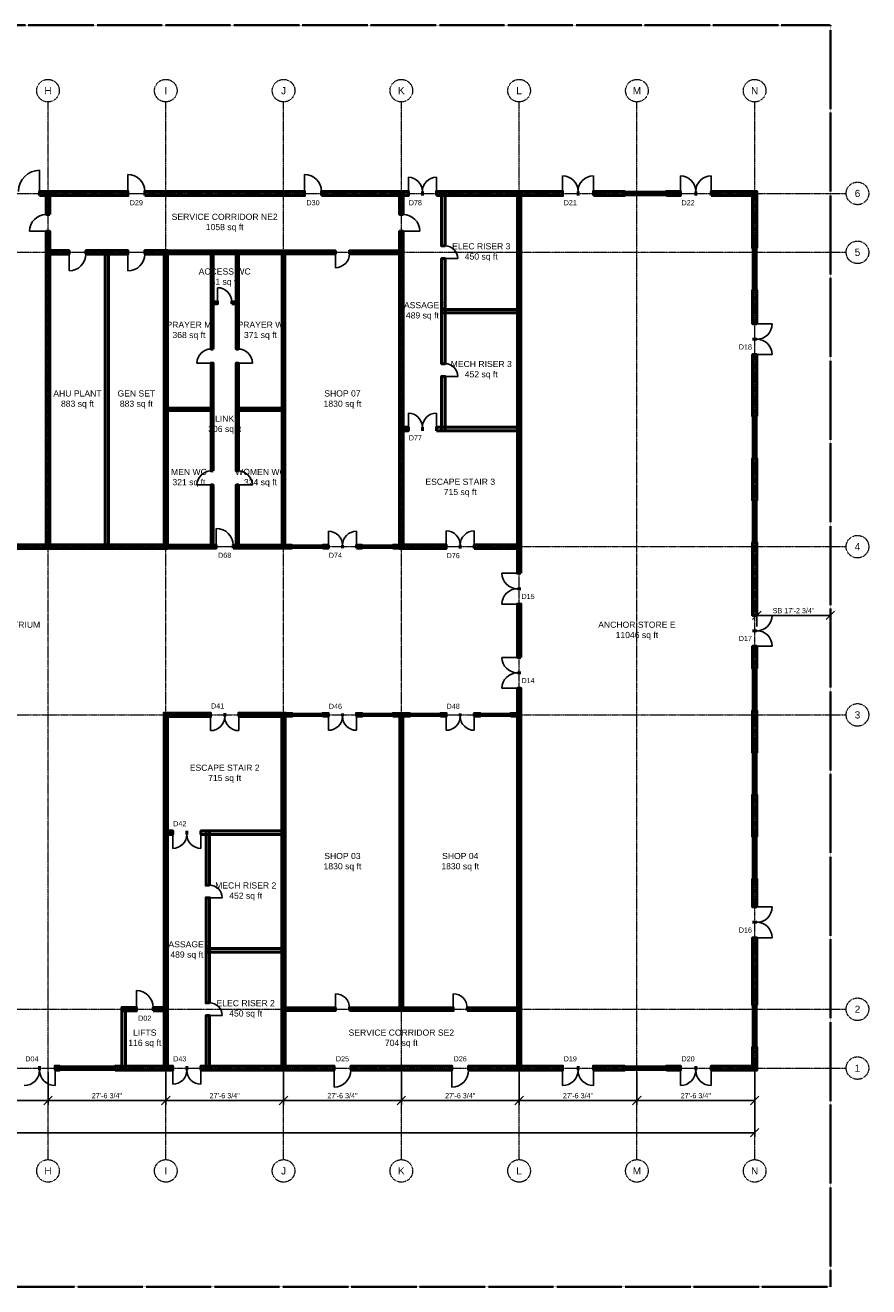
# Model space of a CAD drawing. Header units: inches. Extents: x -108 to 4832, y -12 to 3555.
# Tile 3 of 3: x 2464 to 4832, y 0 to 3543. Entities that reach past the tile are written whole.
import ezdxf
from ezdxf.enums import TextEntityAlignment as Align

# ---------------------------------------------------------------- set-up
doc = ezdxf.new("R2010")
doc.units = ezdxf.units.IN
doc.header["$LTSCALE"] = 0.03937
doc.header["$MEASUREMENT"] = 0
doc.linetypes.add('CENTER', pattern=[5.08, 3.175, -0.635, 0.635, -0.635])
doc.linetypes.add('PHANTOM', pattern=[6.35, 3.175, -0.635, 0.635, -0.635, 0.635, -0.635])
for name, color, linetype, lineweight in [('A-ANNO-DIMS', 1, 'Continuous', 18), ('A-ANNO-SYMB', 2, 'Continuous', 18), ('A-AREA-IDEN', 2, 'Continuous', 18), ('A-DOOR', 3, 'Continuous', 25), ('A-GLAZ', 4, 'Continuous', 25), ('A-WALL', 7, 'Continuous', 50), ('A-WALL-PATT', 8, 'Continuous', 9), ('C-PROP-LINE', 1, 'PHANTOM', 35), ('S-GRID', 1, 'CENTER', 13)]:
    doc.layers.add(name, color=color, linetype=linetype, lineweight=lineweight)
doc.styles.add('PK-ARIAL', font='arial.ttf')
doc.dimstyles.new('PK-96', dxfattribs={"dimscale": 192, "dimtxt": 0.075, "dimasz": 0.0625, "dimexe": 0.0625, "dimexo": 0.0625, "dimgap": 0.03125, "dimtad": 1, "dimdec": 4, "dimzin": 3, "dimdsep": 46, "dimlunit": 4, "dimtxsty": 'PK-ARIAL', "dimtsz": 0.0625, "dimcen": 2.5, "dimclrd": 256, "dimclre": 256, "dimclrt": 256, "dimazin": 3, "dimtfac": 1, "dimtmove": 0, "dimatfit": 3})

msp = doc.modelspace()

# ---------------------------------------------------------------- hatches: boundary and pattern name
at = {"layer": 'A-WALL-PATT'}
for points in [[(2503.93701, 3064.96063), (2751.9685, 3064.96063), (2751.9685, 3076.77165), (2503.93701, 3076.77165)], [(2532.48031, 3011.81102), (2532.48031, 3075.7874), (2522.6378, 3075.7874), (2522.6378, 3011.81102)], [(2799.2126, 3064.96063), (3248.0315, 3064.96063), (3248.0315, 3076.77165), (2799.2126, 3076.77165)], [(3295.27559, 3064.96063), (3539.37008, 3064.96063), (3539.37008, 3076.77165), (3295.27559, 3076.77165)], [(3524.6063, 3011.81102), (3524.6063, 3075.7874), (3514.76378, 3075.7874), (3514.76378, 3011.81102)], [(3618.11024, 3064.96063), (3972.44094, 3064.96063), (3972.44094, 3076.77165), (3618.11024, 3076.77165)], [(3642.71654, 2923.22835), (3642.71654, 3075.7874), (3632.87402, 3075.7874), (3632.87402, 2923.22835)], [(3855.31496, 2003.93701), (3855.31496, 3075.7874), (3845.47244, 3075.7874), (3845.47244, 2003.93701)], [(4059.05512, 3064.96063), (4145.66929, 3064.96063), (4145.66929, 3076.77165), (4059.05512, 3076.77165)], [(4263.77953, 3064.96063), (4303.14961, 3064.96063), (4303.14961, 3076.77165), (4263.77953, 3076.77165)], [(4389.76378, 3064.96063), (4517.71654, 3064.96063), (4517.71654, 3076.77165), (4389.76378, 3076.77165)], [(4517.71654, 2917.32283), (4517.71654, 3076.77165), (4505.90551, 3076.77165), (4505.90551, 2917.32283)], [(2532.48031, 2073.8189), (2532.48031, 2964.56693), (2522.6378, 2964.56693), (2522.6378, 2073.8189)], [(3524.6063, 2073.8189), (3524.6063, 2964.56693), (3514.76378, 2964.56693), (3514.76378, 2073.8189)], [(2522.6378, 2900.59055), (2586.61417, 2900.59055), (2586.61417, 2910.43307), (2522.6378, 2910.43307)], [(2633.85827, 2900.59055), (2751.9685, 2900.59055), (2751.9685, 2910.43307), (2633.85827, 2910.43307)], [(2697.83465, 2073.8189), (2697.83465, 2910.43307), (2687.99213, 2910.43307), (2687.99213, 2073.8189)], [(2799.2126, 2900.59055), (2863.18898, 2900.59055), (2863.18898, 2910.43307), (2799.2126, 2910.43307)], [(2863.18898, 2073.8189), (2863.18898, 2910.43307), (2853.34646, 2910.43307), (2853.34646, 2073.8189)], [(2854.33071, 2901.5748), (3334.64567, 2901.5748), (3334.64567, 2909.44882), (2854.33071, 2909.44882)], [(2991.14173, 2633.85827), (2991.14173, 2908.46457), (2985.23622, 2908.46457), (2985.23622, 2633.85827)], [(3062.00787, 2633.85827), (3062.00787, 2908.46457), (3056.10236, 2908.46457), (3056.10236, 2633.85827)], [(3192.91339, 2074.80315), (3192.91339, 2909.44882), (3185.03937, 2909.44882), (3185.03937, 2074.80315)], [(3374.01575, 2901.5748), (3523.62205, 2901.5748), (3523.62205, 2909.44882), (3374.01575, 2909.44882)], [(3642.71654, 2592.51969), (3642.71654, 2887.79528), (3632.87402, 2887.79528), (3632.87402, 2592.51969)], [(2985.23622, 2760.82677), (3003.93701, 2760.82677), (3003.93701, 2766.73228), (2985.23622, 2766.73228)], [(3043.30709, 2760.82677), (3062.00787, 2760.82677), (3062.00787, 2766.73228), (3043.30709, 2766.73228)], [(4517.71654, 2704.72441), (4517.71654, 2799.2126), (4505.90551, 2799.2126), (4505.90551, 2704.72441)], [(3632.87402, 2735.23622), (3855.31496, 2735.23622), (3855.31496, 2745.07874), (3632.87402, 2745.07874)], [(2991.14173, 2291.33858), (2991.14173, 2594.48819), (2985.23622, 2594.48819), (2985.23622, 2291.33858)], [(3062.00787, 2291.33858), (3062.00787, 2594.48819), (3056.10236, 2594.48819), (3056.10236, 2291.33858)], [(4517.71654, 2444.88189), (4517.71654, 2618.11024), (4505.90551, 2618.11024), (4505.90551, 2444.88189)], [(3642.71654, 2404.52756), (3642.71654, 2557.08661), (3632.87402, 2557.08661), (3632.87402, 2404.52756)], [(2855.31496, 2461.61417), (2991.14173, 2461.61417), (2991.14173, 2467.51969), (2855.31496, 2467.51969)], [(3056.10236, 2461.61417), (3191.92913, 2461.61417), (3191.92913, 2467.51969), (3056.10236, 2467.51969)], [(3514.76378, 2404.52756), (3539.37008, 2404.52756), (3539.37008, 2414.37008), (3514.76378, 2414.37008)], [(3618.11024, 2404.52756), (3855.31496, 2404.52756), (3855.31496, 2414.37008), (3618.11024, 2414.37008)], [(4517.71654, 2208.66142), (4517.71654, 2326.77165), (4505.90551, 2326.77165), (4505.90551, 2208.66142)], [(2991.14173, 2075.7874), (2991.14173, 2251.9685), (2985.23622, 2251.9685), (2985.23622, 2075.7874)], [(3062.00787, 2075.7874), (3062.00787, 2251.9685), (3056.10236, 2251.9685), (3056.10236, 2075.7874)], [(1861.22047, 2073.8189), (2863.18898, 2073.8189), (2863.18898, 2083.66142), (1861.22047, 2083.66142)], [(2854.33071, 2074.80315), (3000, 2074.80315), (3000, 2082.67717), (2854.33071, 2082.67717)], [(3047.24409, 2074.80315), (3212.59843, 2074.80315), (3212.59843, 2082.67717), (3047.24409, 2082.67717)], [(3299.2126, 2074.80315), (3314.96063, 2074.80315), (3314.96063, 2082.67717), (3299.2126, 2082.67717)], [(3393.70079, 2074.80315), (3409.44882, 2074.80315), (3409.44882, 2082.67717), (3393.70079, 2082.67717)], [(3496.06299, 2074.80315), (3523.62205, 2074.80315), (3523.62205, 2082.67717), (3496.06299, 2082.67717)], [(3514.76378, 2073.8189), (3645.66929, 2073.8189), (3645.66929, 2083.66142), (3514.76378, 2083.66142)], [(3724.40945, 2073.8189), (3855.31496, 2073.8189), (3855.31496, 2083.66142), (3724.40945, 2083.66142)], [(4517.71654, 1885.82677), (4517.71654, 2090.55118), (4505.90551, 2090.55118), (4505.90551, 1885.82677)], [(3855.31496, 1767.71654), (3855.31496, 1917.32283), (3845.47244, 1917.32283), (3845.47244, 1767.71654)], [(4517.71654, 1736.22047), (4517.71654, 1799.2126), (4505.90551, 1799.2126), (4505.90551, 1736.22047)], [(3855.31496, 609.25197), (3855.31496, 1681.10236), (3845.47244, 1681.10236), (3845.47244, 609.25197)], [(2853.34646, 1601.37795), (2984.25197, 1601.37795), (2984.25197, 1611.22047), (2853.34646, 1611.22047)], [(2863.18898, 609.25197), (2863.18898, 1611.22047), (2853.34646, 1611.22047), (2853.34646, 609.25197)], [(3062.99213, 1601.37795), (3193.89764, 1601.37795), (3193.89764, 1611.22047), (3062.99213, 1611.22047)], [(3193.89764, 609.25197), (3193.89764, 1611.22047), (3184.05512, 1611.22047), (3184.05512, 609.25197)], [(3185.03937, 1602.3622), (3212.59843, 1602.3622), (3212.59843, 1610.23622), (3185.03937, 1610.23622)], [(3299.2126, 1602.3622), (3314.96063, 1602.3622), (3314.96063, 1610.23622), (3299.2126, 1610.23622)], [(3393.70079, 1602.3622), (3409.44882, 1602.3622), (3409.44882, 1610.23622), (3393.70079, 1610.23622)], [(3496.06299, 1602.3622), (3543.30709, 1602.3622), (3543.30709, 1610.23622), (3496.06299, 1610.23622)], [(3523.62205, 775.59055), (3523.62205, 1610.23622), (3515.74803, 1610.23622), (3515.74803, 775.59055)], [(3629.92126, 1602.3622), (3645.66929, 1602.3622), (3645.66929, 1610.23622), (3629.92126, 1610.23622)], [(3724.40945, 1602.3622), (3740.15748, 1602.3622), (3740.15748, 1610.23622), (3724.40945, 1610.23622)], [(3826.77165, 1602.3622), (3854.33071, 1602.3622), (3854.33071, 1610.23622), (3826.77165, 1610.23622)], [(4517.71654, 1500), (4517.71654, 1618.11024), (4505.90551, 1618.11024), (4505.90551, 1500)], [(4517.71654, 1263.77953), (4517.71654, 1381.88976), (4505.90551, 1381.88976), (4505.90551, 1263.77953)], [(2853.34646, 1270.66929), (2877.95276, 1270.66929), (2877.95276, 1280.51181), (2853.34646, 1280.51181)], [(2956.69291, 1270.66929), (3193.89764, 1270.66929), (3193.89764, 1280.51181), (2956.69291, 1280.51181)], [(2981.29921, 1127.95276), (2981.29921, 1280.51181), (2971.45669, 1280.51181), (2971.45669, 1127.95276)], [(4517.71654, 1066.92913), (4517.71654, 1145.66929), (4505.90551, 1145.66929), (4505.90551, 1066.92913)], [(2981.29921, 797.24409), (2981.29921, 1092.51969), (2971.45669, 1092.51969), (2971.45669, 797.24409)], [(4517.71654, 791.33858), (4517.71654, 980.31496), (4505.90551, 980.31496), (4505.90551, 791.33858)], [(2971.45669, 939.96063), (3193.89764, 939.96063), (3193.89764, 949.80315), (2971.45669, 949.80315)], [(2735.23622, 774.6063), (2775.59055, 774.6063), (2775.59055, 784.44882), (2735.23622, 784.44882)], [(2745.07874, 609.25197), (2745.07874, 784.44882), (2735.23622, 784.44882), (2735.23622, 609.25197)], [(2822.83465, 774.6063), (2863.18898, 774.6063), (2863.18898, 784.44882), (2822.83465, 784.44882)], [(3185.03937, 775.59055), (3334.64567, 775.59055), (3334.64567, 783.46457), (3185.03937, 783.46457)], [(3374.01575, 775.59055), (3665.35433, 775.59055), (3665.35433, 783.46457), (3374.01575, 783.46457)], [(3704.72441, 775.59055), (3854.33071, 775.59055), (3854.33071, 783.46457), (3704.72441, 783.46457)], [(2981.29921, 609.25197), (2981.29921, 761.81102), (2971.45669, 761.81102), (2971.45669, 609.25197)], [(4517.71654, 608.26772), (4517.71654, 673.22835), (4505.90551, 673.22835), (4505.90551, 608.26772)], [(2547.24409, 608.26772), (2559.05512, 608.26772), (2559.05512, 620.07874), (2547.24409, 620.07874)], [(2716.53543, 608.26772), (2877.95276, 608.26772), (2877.95276, 620.07874), (2716.53543, 620.07874)], [(2956.69291, 608.26772), (3330.70866, 608.26772), (3330.70866, 620.07874), (2956.69291, 620.07874)], [(3377.95276, 608.26772), (3661.41732, 608.26772), (3661.41732, 620.07874), (3377.95276, 620.07874)], [(3708.66142, 608.26772), (3972.44094, 608.26772), (3972.44094, 620.07874), (3708.66142, 620.07874)], [(4059.05512, 608.26772), (4145.66929, 608.26772), (4145.66929, 620.07874), (4059.05512, 620.07874)], [(4263.77953, 608.26772), (4303.14961, 608.26772), (4303.14961, 620.07874), (4263.77953, 620.07874)], [(4389.76378, 608.26772), (4517.71654, 608.26772), (4517.71654, 620.07874), (4389.76378, 620.07874)]]:
    msp.add_hatch(color=256, dxfattribs=at).paths.add_polyline_path(points)

# ---------------------------------------------------------------- linework, layer by layer
at = {"layer": 'A-DOOR'}
for p, q in [((2503.93701, 3076.77165), (2503.93701, 3135.82677)), ((2751.9685, 3076.77165), (2751.9685, 3124.01575)), ((3248.0315, 3076.77165), (3248.0315, 3124.01575)), ((3972.44094, 3076.77165), (3972.44094, 3120.07874)), ((4059.05512, 3076.77165), (4059.05512, 3120.07874)), ((4303.14961, 3076.77165), (4303.14961, 3120.07874)), ((4389.76378, 3076.77165), (4389.76378, 3120.07874)), ((3539.37008, 3076.77165), (3539.37008, 3116.14173)), ((3618.11024, 3076.77165), (3618.11024, 3116.14173)), ((2522.6378, 2964.56693), (2475.3937, 2964.56693)), ((3524.6063, 2964.56693), (3571.85039, 2964.56693)), ((2586.61417, 2900.59055), (2586.61417, 2853.34646)), ((2751.9685, 2900.59055), (2751.9685, 2853.34646)), ((3334.64567, 2901.5748), (3334.64567, 2862.20472)), ((3642.71654, 2887.79528), (3678.14961, 2887.79528)), ((3003.93701, 2766.73228), (3003.93701, 2806.10236)), ((4517.71654, 2704.72441), (4561.02362, 2704.72441)), ((2985.23622, 2594.48819), (2945.86614, 2594.48819)), ((3062.00787, 2594.48819), (3101.37795, 2594.48819)), ((4517.71654, 2618.11024), (4561.02362, 2618.11024)), ((3642.71654, 2557.08661), (3678.14961, 2557.08661)), ((3539.37008, 2414.37008), (3539.37008, 2453.74016)), ((3618.11024, 2414.37008), (3618.11024, 2453.74016)), ((2985.23622, 2251.9685), (2945.86614, 2251.9685)), ((3062.00787, 2251.9685), (3101.37795, 2251.9685)), ((3000, 2082.67717), (3000, 2129.92126)), ((3314.96063, 2082.67717), (3314.96063, 2122.04724)), ((3393.70079, 2082.67717), (3393.70079, 2122.04724)), ((3645.66929, 2083.66142), (3645.66929, 2123.0315)), ((3724.40945, 2083.66142), (3724.40945, 2123.0315)), ((3845.47244, 2003.93701), (3802.16535, 2003.93701)), ((3845.47244, 1917.32283), (3802.16535, 1917.32283)), ((4517.71654, 1885.82677), (4561.02362, 1885.82677)), ((4517.71654, 1799.2126), (4561.02362, 1799.2126)), ((3845.47244, 1767.71654), (3802.16535, 1767.71654)), ((3845.47244, 1681.10236), (3802.16535, 1681.10236)), ((2984.25197, 1601.37795), (2984.25197, 1562.00787)), ((3062.99213, 1601.37795), (3062.99213, 1562.00787)), ((3314.96063, 1602.3622), (3314.96063, 1562.99213)), ((3393.70079, 1602.3622), (3393.70079, 1562.99213)), ((3645.66929, 1602.3622), (3645.66929, 1562.99213)), ((3724.40945, 1602.3622), (3724.40945, 1562.99213)), ((2877.95276, 1270.66929), (2877.95276, 1231.29921)), ((2956.69291, 1270.66929), (2956.69291, 1231.29921)), ((2981.29921, 1092.51969), (3016.73228, 1092.51969)), ((4517.71654, 1066.92913), (4561.02362, 1066.92913)), ((4517.71654, 980.31496), (4561.02362, 980.31496)), ((2775.59055, 784.44882), (2775.59055, 831.69291)), ((3334.64567, 783.46457), (3334.64567, 822.83465)), ((3665.35433, 783.46457), (3665.35433, 822.83465)), ((2981.29921, 761.81102), (3016.73228, 761.81102)), ((2547.24409, 608.26772), (2547.24409, 564.96063)), ((2877.95276, 608.26772), (2877.95276, 568.89764)), ((2956.69291, 608.26772), (2956.69291, 568.89764)), ((3330.70866, 608.26772), (3330.70866, 561.02362)), ((3661.41732, 608.26772), (3661.41732, 561.02362)), ((3972.44094, 608.26772), (3972.44094, 564.96063)), ((4059.05512, 608.26772), (4059.05512, 564.96063)), ((4303.14961, 608.26772), (4303.14961, 564.96063)), ((4389.76378, 608.26772), (4389.76378, 564.96063))]:
    msp.add_line(p, q, dxfattribs=at)
for centre, radius, start, end in [((2503.93701, 3076.77165), 59.05512, 90, 180), ((2751.9685, 3076.77165), 47.24409, 0, 90), ((3248.0315, 3076.77165), 47.24409, 0, 90), ((3972.44094, 3076.77165), 43.30709, 0, 90), ((4059.05512, 3076.77165), 43.30709, 90, 180), ((4303.14961, 3076.77165), 43.30709, 0, 90), ((4389.76378, 3076.77165), 43.30709, 90, 180), ((3539.37008, 3076.77165), 39.37008, 0, 90), ((3618.11024, 3076.77165), 39.37008, 90, 180), ((2522.6378, 2964.56693), 47.24409, 90, 180), ((3524.6063, 2964.56693), 47.24409, 0, 90), ((3642.71654, 2887.79528), 35.43307, 0, 90), ((2586.61417, 2900.59055), 47.24409, -90, 0), ((2751.9685, 2900.59055), 47.24409, -90, 0), ((3334.64567, 2901.5748), 39.37008, -90, 0), ((3003.93701, 2766.73228), 39.37008, 0, 90), ((4517.71654, 2704.72441), 43.30709, -90, 0), ((4517.71654, 2618.11024), 43.30709, 0, 90), ((2985.23622, 2594.48819), 39.37008, 90, 180), ((3062.00787, 2594.48819), 39.37008, 0, 90), ((3642.71654, 2557.08661), 35.43307, 0, 90), ((3539.37008, 2414.37008), 39.37008, 0, 90), ((3618.11024, 2414.37008), 39.37008, 90, 180), ((2985.23622, 2251.9685), 39.37008, 90, 180), ((3062.00787, 2251.9685), 39.37008, 0, 90), ((3000, 2082.67717), 47.24409, 0, 90), ((3314.96063, 2082.67717), 39.37008, 0, 90), ((3393.70079, 2082.67717), 39.37008, 90, 180), ((3645.66929, 2083.66142), 39.37008, 0, 90), ((3724.40945, 2083.66142), 39.37008, 90, 180), ((3845.47244, 2003.93701), 43.30709, 180, -90), ((3845.47244, 1917.32283), 43.30709, 90, 180), ((4517.71654, 1885.82677), 43.30709, -90, 0), ((4517.71654, 1799.2126), 43.30709, 0, 90), ((3845.47244, 1767.71654), 43.30709, 180, -90), ((3845.47244, 1681.10236), 43.30709, 90, 180), ((2984.25197, 1601.37795), 39.37008, -90, 0), ((3062.99213, 1601.37795), 39.37008, 180, -90), ((3314.96063, 1602.3622), 39.37008, -90, 0), ((3393.70079, 1602.3622), 39.37008, 180, -90), ((3645.66929, 1602.3622), 39.37008, -90, 0), ((3724.40945, 1602.3622), 39.37008, 180, -90), ((2877.95276, 1270.66929), 39.37008, -90, 0), ((2956.69291, 1270.66929), 39.37008, 180, -90), ((2981.29921, 1092.51969), 35.43307, 0, 90), ((4517.71654, 1066.92913), 43.30709, -90, 0), ((4517.71654, 980.31496), 43.30709, 0, 90), ((2775.59055, 784.44882), 47.24409, 0, 90), ((3334.64567, 783.46457), 39.37008, 0, 90), ((3665.35433, 783.46457), 39.37008, 0, 90), ((2981.29921, 761.81102), 35.43307, 0, 90), ((2460.62992, 608.26772), 43.30709, -90, 0), ((2547.24409, 608.26772), 43.30709, 180, -90), ((2877.95276, 608.26772), 39.37008, -90, 0), ((2956.69291, 608.26772), 39.37008, 180, -90), ((3330.70866, 608.26772), 47.24409, -90, 0), ((3661.41732, 608.26772), 47.24409, -90, 0), ((3972.44094, 608.26772), 43.30709, -90, 0), ((4059.05512, 608.26772), 43.30709, 180, -90), ((4303.14961, 608.26772), 43.30709, -90, 0), ((4389.76378, 608.26772), 43.30709, 180, -90)]:
    msp.add_arc(centre, radius, start, end, dxfattribs=at)
at = {"layer": 'A-GLAZ'}
for p, q in [((4145.66929, 3076.77165), (4263.77953, 3076.77165)), ((4145.66929, 3072.34252), (4263.77953, 3072.34252)), ((4145.66929, 3069.38976), (4263.77953, 3069.38976)), ((4145.66929, 3064.96063), (4263.77953, 3064.96063)), ((4505.90551, 2799.2126), (4505.90551, 2917.32283)), ((4510.33465, 2799.2126), (4510.33465, 2917.32283)), ((4513.2874, 2799.2126), (4513.2874, 2917.32283)), ((4517.71654, 2799.2126), (4517.71654, 2917.32283)), ((4505.90551, 2326.77165), (4505.90551, 2444.88189)), ((4510.33465, 2326.77165), (4510.33465, 2444.88189)), ((4513.2874, 2326.77165), (4513.2874, 2444.88189)), ((4517.71654, 2326.77165), (4517.71654, 2444.88189)), ((4505.90551, 2090.55118), (4505.90551, 2208.66142)), ((4510.33465, 2090.55118), (4510.33465, 2208.66142)), ((4513.2874, 2090.55118), (4513.2874, 2208.66142)), ((4517.71654, 2090.55118), (4517.71654, 2208.66142)), ((3212.59843, 2082.67717), (3299.2126, 2082.67717)), ((3212.59843, 2079.72441), (3299.2126, 2079.72441)), ((3212.59843, 2077.75591), (3299.2126, 2077.75591)), ((3212.59843, 2074.80315), (3299.2126, 2074.80315)), ((3409.44882, 2082.67717), (3496.06299, 2082.67717)), ((3409.44882, 2079.72441), (3496.06299, 2079.72441)), ((3409.44882, 2077.75591), (3496.06299, 2077.75591)), ((3409.44882, 2074.80315), (3496.06299, 2074.80315)), ((4505.90551, 1618.11024), (4505.90551, 1736.22047)), ((4510.33465, 1618.11024), (4510.33465, 1736.22047)), ((4513.2874, 1618.11024), (4513.2874, 1736.22047)), ((4517.71654, 1618.11024), (4517.71654, 1736.22047)), ((3212.59843, 1610.23622), (3299.2126, 1610.23622)), ((3212.59843, 1607.28346), (3299.2126, 1607.28346)), ((3212.59843, 1605.31496), (3299.2126, 1605.31496)), ((3212.59843, 1602.3622), (3299.2126, 1602.3622)), ((3409.44882, 1610.23622), (3496.06299, 1610.23622)), ((3409.44882, 1607.28346), (3496.06299, 1607.28346)), ((3409.44882, 1605.31496), (3496.06299, 1605.31496)), ((3409.44882, 1602.3622), (3496.06299, 1602.3622)), ((3543.30709, 1610.23622), (3629.92126, 1610.23622)), ((3543.30709, 1607.28346), (3629.92126, 1607.28346)), ((3543.30709, 1605.31496), (3629.92126, 1605.31496)), ((3543.30709, 1602.3622), (3629.92126, 1602.3622)), ((3740.15748, 1610.23622), (3826.77165, 1610.23622)), ((3740.15748, 1607.28346), (3826.77165, 1607.28346)), ((3740.15748, 1605.31496), (3826.77165, 1605.31496)), ((3740.15748, 1602.3622), (3826.77165, 1602.3622)), ((4505.90551, 1381.88976), (4505.90551, 1500)), ((4510.33465, 1381.88976), (4510.33465, 1500)), ((4513.2874, 1381.88976), (4513.2874, 1500)), ((4517.71654, 1381.88976), (4517.71654, 1500)), ((4505.90551, 1145.66929), (4505.90551, 1263.77953)), ((4510.33465, 1145.66929), (4510.33465, 1263.77953)), ((4513.2874, 1145.66929), (4513.2874, 1263.77953)), ((4517.71654, 1145.66929), (4517.71654, 1263.77953)), ((4505.90551, 673.22835), (4505.90551, 791.33858)), ((4510.33465, 673.22835), (4510.33465, 791.33858)), ((4513.2874, 673.22835), (4513.2874, 791.33858)), ((4517.71654, 673.22835), (4517.71654, 791.33858)), ((2559.05512, 620.07874), (2716.53543, 620.07874)), ((2559.05512, 615.64961), (2716.53543, 615.64961)), ((2559.05512, 612.69685), (2716.53543, 612.69685)), ((2559.05512, 608.26772), (2716.53543, 608.26772)), ((4145.66929, 620.07874), (4263.77953, 620.07874)), ((4145.66929, 615.64961), (4263.77953, 615.64961)), ((4145.66929, 612.69685), (4263.77953, 612.69685)), ((4145.66929, 608.26772), (4263.77953, 608.26772))]:
    msp.add_line(p, q, dxfattribs=at)
at = {"layer": 'A-WALL'}
for p, q in [((2503.93701, 3064.96063), (2503.93701, 3076.77165)), ((2751.9685, 3064.96063), (2751.9685, 3076.77165)), ((2799.2126, 3064.96063), (2799.2126, 3076.77165)), ((3248.0315, 3064.96063), (3248.0315, 3076.77165)), ((3295.27559, 3064.96063), (3295.27559, 3076.77165)), ((3539.37008, 3064.96063), (3539.37008, 3076.77165)), ((3578.74016, 3064.96063), (3578.74016, 3076.77165)), ((3578.74016, 3064.96063), (3578.74016, 3076.77165)), ((3618.11024, 3064.96063), (3618.11024, 3076.77165)), ((3972.44094, 3064.96063), (3972.44094, 3076.77165)), ((4015.74803, 3064.96063), (4015.74803, 3076.77165)), ((4015.74803, 3064.96063), (4015.74803, 3076.77165)), ((4059.05512, 3064.96063), (4059.05512, 3076.77165)), ((4145.66929, 3064.96063), (4145.66929, 3076.77165)), ((4263.77953, 3064.96063), (4263.77953, 3076.77165)), ((4303.14961, 3064.96063), (4303.14961, 3076.77165)), ((4346.45669, 3064.96063), (4346.45669, 3076.77165)), ((4346.45669, 3064.96063), (4346.45669, 3076.77165)), ((4389.76378, 3064.96063), (4389.76378, 3076.77165)), ((2532.48031, 3011.81102), (2522.6378, 3011.81102)), ((3524.6063, 3011.81102), (3514.76378, 3011.81102)), ((2532.48031, 2964.56693), (2522.6378, 2964.56693)), ((3524.6063, 2964.56693), (3514.76378, 2964.56693)), ((2586.61417, 2900.59055), (2586.61417, 2910.43307)), ((2633.85827, 2900.59055), (2633.85827, 2910.43307)), ((2751.9685, 2900.59055), (2751.9685, 2910.43307)), ((2799.2126, 2900.59055), (2799.2126, 2910.43307)), ((3334.64567, 2901.5748), (3334.64567, 2909.44882)), ((3374.01575, 2901.5748), (3374.01575, 2909.44882)), ((3642.71654, 2923.22835), (3632.87402, 2923.22835)), ((4517.71654, 2917.32283), (4505.90551, 2917.32283)), ((3642.71654, 2887.79528), (3632.87402, 2887.79528)), ((3003.93701, 2760.82677), (3003.93701, 2766.73228)), ((3043.30709, 2760.82677), (3043.30709, 2766.73228)), ((4517.71654, 2799.2126), (4505.90551, 2799.2126)), ((4517.71654, 2704.72441), (4505.90551, 2704.72441)), ((4517.71654, 2661.41732), (4505.90551, 2661.41732)), ((4517.71654, 2661.41732), (4505.90551, 2661.41732)), ((2991.14173, 2633.85827), (2985.23622, 2633.85827)), ((3062.00787, 2633.85827), (3056.10236, 2633.85827)), ((2991.14173, 2594.48819), (2985.23622, 2594.48819)), ((3062.00787, 2594.48819), (3056.10236, 2594.48819)), ((3642.71654, 2592.51969), (3632.87402, 2592.51969)), ((4517.71654, 2618.11024), (4505.90551, 2618.11024)), ((3642.71654, 2557.08661), (3632.87402, 2557.08661)), ((3539.37008, 2404.52756), (3539.37008, 2414.37008)), ((3578.74016, 2404.52756), (3578.74016, 2414.37008)), ((3578.74016, 2404.52756), (3578.74016, 2414.37008)), ((3618.11024, 2404.52756), (3618.11024, 2414.37008)), ((4517.71654, 2444.88189), (4505.90551, 2444.88189)), ((4517.71654, 2326.77165), (4505.90551, 2326.77165)), ((2991.14173, 2291.33858), (2985.23622, 2291.33858)), ((3062.00787, 2291.33858), (3056.10236, 2291.33858)), ((2991.14173, 2251.9685), (2985.23622, 2251.9685)), ((3062.00787, 2251.9685), (3056.10236, 2251.9685)), ((4517.71654, 2208.66142), (4505.90551, 2208.66142)), ((3000, 2074.80315), (3000, 2082.67717)), ((3047.24409, 2074.80315), (3047.24409, 2082.67717)), ((3212.59843, 2074.80315), (3212.59843, 2082.67717)), ((3299.2126, 2074.80315), (3299.2126, 2082.67717)), ((3314.96063, 2074.80315), (3314.96063, 2082.67717)), ((3354.33071, 2074.80315), (3354.33071, 2082.67717)), ((3354.33071, 2074.80315), (3354.33071, 2082.67717)), ((3393.70079, 2074.80315), (3393.70079, 2082.67717)), ((3409.44882, 2074.80315), (3409.44882, 2082.67717)), ((3496.06299, 2074.80315), (3496.06299, 2082.67717)), ((3645.66929, 2073.8189), (3645.66929, 2083.66142)), ((3685.03937, 2073.8189), (3685.03937, 2083.66142)), ((3685.03937, 2073.8189), (3685.03937, 2083.66142)), ((3724.40945, 2073.8189), (3724.40945, 2083.66142)), ((4517.71654, 2090.55118), (4505.90551, 2090.55118)), ((3855.31496, 2003.93701), (3845.47244, 2003.93701)), ((3855.31496, 1960.62992), (3845.47244, 1960.62992)), ((3855.31496, 1960.62992), (3845.47244, 1960.62992)), ((3855.31496, 1917.32283), (3845.47244, 1917.32283)), ((4517.71654, 1885.82677), (4505.90551, 1885.82677)), ((4517.71654, 1842.51969), (4505.90551, 1842.51969)), ((4517.71654, 1842.51969), (4505.90551, 1842.51969)), ((4517.71654, 1799.2126), (4505.90551, 1799.2126)), ((3855.31496, 1767.71654), (3845.47244, 1767.71654)), ((4517.71654, 1736.22047), (4505.90551, 1736.22047)), ((3855.31496, 1724.40945), (3845.47244, 1724.40945)), ((3855.31496, 1724.40945), (3845.47244, 1724.40945)), ((3855.31496, 1681.10236), (3845.47244, 1681.10236)), ((2984.25197, 1601.37795), (2984.25197, 1611.22047)), ((3023.62205, 1601.37795), (3023.62205, 1611.22047)), ((3023.62205, 1601.37795), (3023.62205, 1611.22047)), ((3062.99213, 1601.37795), (3062.99213, 1611.22047)), ((3212.59843, 1602.3622), (3212.59843, 1610.23622)), ((3299.2126, 1602.3622), (3299.2126, 1610.23622)), ((3314.96063, 1602.3622), (3314.96063, 1610.23622)), ((3354.33071, 1602.3622), (3354.33071, 1610.23622)), ((3354.33071, 1602.3622), (3354.33071, 1610.23622)), ((3393.70079, 1602.3622), (3393.70079, 1610.23622)), ((3409.44882, 1602.3622), (3409.44882, 1610.23622)), ((3496.06299, 1602.3622), (3496.06299, 1610.23622)), ((3543.30709, 1602.3622), (3543.30709, 1610.23622)), ((3629.92126, 1602.3622), (3629.92126, 1610.23622)), ((3645.66929, 1602.3622), (3645.66929, 1610.23622)), ((3685.03937, 1602.3622), (3685.03937, 1610.23622)), ((3685.03937, 1602.3622), (3685.03937, 1610.23622)), ((3724.40945, 1602.3622), (3724.40945, 1610.23622)), ((3740.15748, 1602.3622), (3740.15748, 1610.23622)), ((3826.77165, 1602.3622), (3826.77165, 1610.23622)), ((4517.71654, 1618.11024), (4505.90551, 1618.11024)), ((4517.71654, 1500), (4505.90551, 1500)), ((4517.71654, 1381.88976), (4505.90551, 1381.88976)), ((2877.95276, 1270.66929), (2877.95276, 1280.51181)), ((2917.32283, 1270.66929), (2917.32283, 1280.51181)), ((2917.32283, 1270.66929), (2917.32283, 1280.51181)), ((2956.69291, 1270.66929), (2956.69291, 1280.51181)), ((4517.71654, 1263.77953), (4505.90551, 1263.77953)), ((4517.71654, 1145.66929), (4505.90551, 1145.66929)), ((2981.29921, 1127.95276), (2971.45669, 1127.95276)), ((2981.29921, 1092.51969), (2971.45669, 1092.51969)), ((4517.71654, 1066.92913), (4505.90551, 1066.92913)), ((4517.71654, 1023.62205), (4505.90551, 1023.62205)), ((4517.71654, 1023.62205), (4505.90551, 1023.62205)), ((4517.71654, 980.31496), (4505.90551, 980.31496)), ((2775.59055, 774.6063), (2775.59055, 784.44882)), ((2822.83465, 774.6063), (2822.83465, 784.44882)), ((2981.29921, 797.24409), (2971.45669, 797.24409)), ((3334.64567, 775.59055), (3334.64567, 783.46457)), ((3374.01575, 775.59055), (3374.01575, 783.46457)), ((3665.35433, 775.59055), (3665.35433, 783.46457)), ((3704.72441, 775.59055), (3704.72441, 783.46457)), ((4517.71654, 791.33858), (4505.90551, 791.33858)), ((2981.29921, 761.81102), (2971.45669, 761.81102)), ((4517.71654, 673.22835), (4505.90551, 673.22835)), ((2503.93701, 608.26772), (2503.93701, 620.07874)), ((2503.93701, 608.26772), (2503.93701, 620.07874)), ((2547.24409, 608.26772), (2547.24409, 620.07874)), ((2559.05512, 608.26772), (2559.05512, 620.07874)), ((2716.53543, 608.26772), (2716.53543, 620.07874)), ((2877.95276, 608.26772), (2877.95276, 620.07874)), ((2917.32283, 608.26772), (2917.32283, 620.07874)), ((2917.32283, 608.26772), (2917.32283, 620.07874)), ((2956.69291, 608.26772), (2956.69291, 620.07874)), ((3330.70866, 608.26772), (3330.70866, 620.07874)), ((3377.95276, 608.26772), (3377.95276, 620.07874)), ((3661.41732, 608.26772), (3661.41732, 620.07874)), ((3708.66142, 608.26772), (3708.66142, 620.07874)), ((3972.44094, 608.26772), (3972.44094, 620.07874)), ((4015.74803, 608.26772), (4015.74803, 620.07874)), ((4015.74803, 608.26772), (4015.74803, 620.07874)), ((4059.05512, 608.26772), (4059.05512, 620.07874)), ((4145.66929, 608.26772), (4145.66929, 620.07874)), ((4263.77953, 608.26772), (4263.77953, 620.07874)), ((4303.14961, 608.26772), (4303.14961, 620.07874)), ((4346.45669, 608.26772), (4346.45669, 620.07874)), ((4346.45669, 608.26772), (4346.45669, 620.07874)), ((4389.76378, 608.26772), (4389.76378, 620.07874))]:
    msp.add_line(p, q, dxfattribs=at)
for points in [[(2503.93701, 3064.96063), (2751.9685, 3064.96063), (2751.9685, 3076.77165), (2503.93701, 3076.77165)], [(2532.48031, 3011.81102), (2532.48031, 3075.7874), (2522.6378, 3075.7874), (2522.6378, 3011.81102)], [(2799.2126, 3064.96063), (3248.0315, 3064.96063), (3248.0315, 3076.77165), (2799.2126, 3076.77165)], [(3295.27559, 3064.96063), (3539.37008, 3064.96063), (3539.37008, 3076.77165), (3295.27559, 3076.77165)], [(3524.6063, 3011.81102), (3524.6063, 3075.7874), (3514.76378, 3075.7874), (3514.76378, 3011.81102)], [(3618.11024, 3064.96063), (3972.44094, 3064.96063), (3972.44094, 3076.77165), (3618.11024, 3076.77165)], [(3642.71654, 2923.22835), (3642.71654, 3075.7874), (3632.87402, 3075.7874), (3632.87402, 2923.22835)], [(3855.31496, 2003.93701), (3855.31496, 3075.7874), (3845.47244, 3075.7874), (3845.47244, 2003.93701)], [(4059.05512, 3064.96063), (4145.66929, 3064.96063), (4145.66929, 3076.77165), (4059.05512, 3076.77165)], [(4263.77953, 3064.96063), (4303.14961, 3064.96063), (4303.14961, 3076.77165), (4263.77953, 3076.77165)], [(4389.76378, 3064.96063), (4517.71654, 3064.96063), (4517.71654, 3076.77165), (4389.76378, 3076.77165)], [(4517.71654, 2917.32283), (4517.71654, 3076.77165), (4505.90551, 3076.77165), (4505.90551, 2917.32283)], [(2532.48031, 2073.8189), (2532.48031, 2964.56693), (2522.6378, 2964.56693), (2522.6378, 2073.8189)], [(3524.6063, 2073.8189), (3524.6063, 2964.56693), (3514.76378, 2964.56693), (3514.76378, 2073.8189)], [(2522.6378, 2900.59055), (2586.61417, 2900.59055), (2586.61417, 2910.43307), (2522.6378, 2910.43307)], [(2633.85827, 2900.59055), (2751.9685, 2900.59055), (2751.9685, 2910.43307), (2633.85827, 2910.43307)], [(2697.83465, 2073.8189), (2697.83465, 2910.43307), (2687.99213, 2910.43307), (2687.99213, 2073.8189)], [(2799.2126, 2900.59055), (2863.18898, 2900.59055), (2863.18898, 2910.43307), (2799.2126, 2910.43307)], [(2863.18898, 2073.8189), (2863.18898, 2910.43307), (2853.34646, 2910.43307), (2853.34646, 2073.8189)], [(2854.33071, 2901.5748), (3334.64567, 2901.5748), (3334.64567, 2909.44882), (2854.33071, 2909.44882)], [(2991.14173, 2633.85827), (2991.14173, 2908.46457), (2985.23622, 2908.46457), (2985.23622, 2633.85827)], [(3062.00787, 2633.85827), (3062.00787, 2908.46457), (3056.10236, 2908.46457), (3056.10236, 2633.85827)], [(3192.91339, 2074.80315), (3192.91339, 2909.44882), (3185.03937, 2909.44882), (3185.03937, 2074.80315)], [(3374.01575, 2901.5748), (3523.62205, 2901.5748), (3523.62205, 2909.44882), (3374.01575, 2909.44882)], [(3642.71654, 2592.51969), (3642.71654, 2887.79528), (3632.87402, 2887.79528), (3632.87402, 2592.51969)], [(2985.23622, 2760.82677), (3003.93701, 2760.82677), (3003.93701, 2766.73228), (2985.23622, 2766.73228)], [(3043.30709, 2760.82677), (3062.00787, 2760.82677), (3062.00787, 2766.73228), (3043.30709, 2766.73228)], [(4517.71654, 2704.72441), (4517.71654, 2799.2126), (4505.90551, 2799.2126), (4505.90551, 2704.72441)], [(3632.87402, 2735.23622), (3855.31496, 2735.23622), (3855.31496, 2745.07874), (3632.87402, 2745.07874)], [(2991.14173, 2291.33858), (2991.14173, 2594.48819), (2985.23622, 2594.48819), (2985.23622, 2291.33858)], [(3062.00787, 2291.33858), (3062.00787, 2594.48819), (3056.10236, 2594.48819), (3056.10236, 2291.33858)], [(4517.71654, 2444.88189), (4517.71654, 2618.11024), (4505.90551, 2618.11024), (4505.90551, 2444.88189)], [(3642.71654, 2404.52756), (3642.71654, 2557.08661), (3632.87402, 2557.08661), (3632.87402, 2404.52756)], [(2855.31496, 2461.61417), (2991.14173, 2461.61417), (2991.14173, 2467.51969), (2855.31496, 2467.51969)], [(3056.10236, 2461.61417), (3191.92913, 2461.61417), (3191.92913, 2467.51969), (3056.10236, 2467.51969)], [(3514.76378, 2404.52756), (3539.37008, 2404.52756), (3539.37008, 2414.37008), (3514.76378, 2414.37008)], [(3618.11024, 2404.52756), (3855.31496, 2404.52756), (3855.31496, 2414.37008), (3618.11024, 2414.37008)], [(4517.71654, 2208.66142), (4517.71654, 2326.77165), (4505.90551, 2326.77165), (4505.90551, 2208.66142)], [(2991.14173, 2075.7874), (2991.14173, 2251.9685), (2985.23622, 2251.9685), (2985.23622, 2075.7874)], [(3062.00787, 2075.7874), (3062.00787, 2251.9685), (3056.10236, 2251.9685), (3056.10236, 2075.7874)], [(1861.22047, 2073.8189), (2863.18898, 2073.8189), (2863.18898, 2083.66142), (1861.22047, 2083.66142)], [(2854.33071, 2074.80315), (3000, 2074.80315), (3000, 2082.67717), (2854.33071, 2082.67717)], [(3047.24409, 2074.80315), (3212.59843, 2074.80315), (3212.59843, 2082.67717), (3047.24409, 2082.67717)], [(3299.2126, 2074.80315), (3314.96063, 2074.80315), (3314.96063, 2082.67717), (3299.2126, 2082.67717)], [(3393.70079, 2074.80315), (3409.44882, 2074.80315), (3409.44882, 2082.67717), (3393.70079, 2082.67717)], [(3496.06299, 2074.80315), (3523.62205, 2074.80315), (3523.62205, 2082.67717), (3496.06299, 2082.67717)], [(3514.76378, 2073.8189), (3645.66929, 2073.8189), (3645.66929, 2083.66142), (3514.76378, 2083.66142)], [(3724.40945, 2073.8189), (3855.31496, 2073.8189), (3855.31496, 2083.66142), (3724.40945, 2083.66142)], [(4517.71654, 1885.82677), (4517.71654, 2090.55118), (4505.90551, 2090.55118), (4505.90551, 1885.82677)], [(3855.31496, 1767.71654), (3855.31496, 1917.32283), (3845.47244, 1917.32283), (3845.47244, 1767.71654)], [(4517.71654, 1736.22047), (4517.71654, 1799.2126), (4505.90551, 1799.2126), (4505.90551, 1736.22047)], [(3855.31496, 609.25197), (3855.31496, 1681.10236), (3845.47244, 1681.10236), (3845.47244, 609.25197)], [(2853.34646, 1601.37795), (2984.25197, 1601.37795), (2984.25197, 1611.22047), (2853.34646, 1611.22047)], [(2863.18898, 609.25197), (2863.18898, 1611.22047), (2853.34646, 1611.22047), (2853.34646, 609.25197)], [(3062.99213, 1601.37795), (3193.89764, 1601.37795), (3193.89764, 1611.22047), (3062.99213, 1611.22047)], [(3193.89764, 609.25197), (3193.89764, 1611.22047), (3184.05512, 1611.22047), (3184.05512, 609.25197)], [(3185.03937, 1602.3622), (3212.59843, 1602.3622), (3212.59843, 1610.23622), (3185.03937, 1610.23622)], [(3299.2126, 1602.3622), (3314.96063, 1602.3622), (3314.96063, 1610.23622), (3299.2126, 1610.23622)], [(3393.70079, 1602.3622), (3409.44882, 1602.3622), (3409.44882, 1610.23622), (3393.70079, 1610.23622)], [(3496.06299, 1602.3622), (3543.30709, 1602.3622), (3543.30709, 1610.23622), (3496.06299, 1610.23622)], [(3523.62205, 775.59055), (3523.62205, 1610.23622), (3515.74803, 1610.23622), (3515.74803, 775.59055)], [(3629.92126, 1602.3622), (3645.66929, 1602.3622), (3645.66929, 1610.23622), (3629.92126, 1610.23622)], [(3724.40945, 1602.3622), (3740.15748, 1602.3622), (3740.15748, 1610.23622), (3724.40945, 1610.23622)], [(3826.77165, 1602.3622), (3854.33071, 1602.3622), (3854.33071, 1610.23622), (3826.77165, 1610.23622)], [(4517.71654, 1500), (4517.71654, 1618.11024), (4505.90551, 1618.11024), (4505.90551, 1500)], [(4517.71654, 1263.77953), (4517.71654, 1381.88976), (4505.90551, 1381.88976), (4505.90551, 1263.77953)], [(2853.34646, 1270.66929), (2877.95276, 1270.66929), (2877.95276, 1280.51181), (2853.34646, 1280.51181)], [(2956.69291, 1270.66929), (3193.89764, 1270.66929), (3193.89764, 1280.51181), (2956.69291, 1280.51181)], [(2981.29921, 1127.95276), (2981.29921, 1280.51181), (2971.45669, 1280.51181), (2971.45669, 1127.95276)], [(4517.71654, 1066.92913), (4517.71654, 1145.66929), (4505.90551, 1145.66929), (4505.90551, 1066.92913)], [(2981.29921, 797.24409), (2981.29921, 1092.51969), (2971.45669, 1092.51969), (2971.45669, 797.24409)], [(4517.71654, 791.33858), (4517.71654, 980.31496), (4505.90551, 980.31496), (4505.90551, 791.33858)], [(2971.45669, 939.96063), (3193.89764, 939.96063), (3193.89764, 949.80315), (2971.45669, 949.80315)], [(2735.23622, 774.6063), (2775.59055, 774.6063), (2775.59055, 784.44882), (2735.23622, 784.44882)], [(2745.07874, 609.25197), (2745.07874, 784.44882), (2735.23622, 784.44882), (2735.23622, 609.25197)], [(2822.83465, 774.6063), (2863.18898, 774.6063), (2863.18898, 784.44882), (2822.83465, 784.44882)], [(3185.03937, 775.59055), (3334.64567, 775.59055), (3334.64567, 783.46457), (3185.03937, 783.46457)], [(3374.01575, 775.59055), (3665.35433, 775.59055), (3665.35433, 783.46457), (3374.01575, 783.46457)], [(3704.72441, 775.59055), (3854.33071, 775.59055), (3854.33071, 783.46457), (3704.72441, 783.46457)], [(2981.29921, 609.25197), (2981.29921, 761.81102), (2971.45669, 761.81102), (2971.45669, 609.25197)], [(4517.71654, 608.26772), (4517.71654, 673.22835), (4505.90551, 673.22835), (4505.90551, 608.26772)], [(2547.24409, 608.26772), (2559.05512, 608.26772), (2559.05512, 620.07874), (2547.24409, 620.07874)], [(2716.53543, 608.26772), (2877.95276, 608.26772), (2877.95276, 620.07874), (2716.53543, 620.07874)], [(2956.69291, 608.26772), (3330.70866, 608.26772), (3330.70866, 620.07874), (2956.69291, 620.07874)], [(3377.95276, 608.26772), (3661.41732, 608.26772), (3661.41732, 620.07874), (3377.95276, 620.07874)], [(3708.66142, 608.26772), (3972.44094, 608.26772), (3972.44094, 620.07874), (3708.66142, 620.07874)], [(4059.05512, 608.26772), (4145.66929, 608.26772), (4145.66929, 620.07874), (4059.05512, 620.07874)], [(4263.77953, 608.26772), (4303.14961, 608.26772), (4303.14961, 620.07874), (4263.77953, 620.07874)], [(4389.76378, 608.26772), (4517.71654, 608.26772), (4517.71654, 620.07874), (4389.76378, 620.07874)]]:
    msp.add_lwpolyline(points, close=True, dxfattribs=at)
at = {"layer": 'C-PROP-LINE'}
msp.add_lwpolyline([(0, 0), (4724.40945, 0), (4724.40945, 3543.30709), (0, 3543.30709)], close=True, dxfattribs=at)
at = {"layer": 'S-GRID'}
for p, q in [((2527.55906, 357.16535), (2527.55906, 3327.87402)), ((2858.26772, 357.16535), (2858.26772, 3327.87402)), ((3188.97638, 357.16535), (3188.97638, 3327.87402)), ((3519.68504, 357.16535), (3519.68504, 3327.87402)), ((3850.3937, 357.16535), (3850.3937, 3327.87402)), ((4181.10236, 357.16535), (4181.10236, 3327.87402)), ((4511.81102, 357.16535), (4511.81102, 3327.87402)), ((-44.40945, 3070.86614), (4768.8189, 3070.86614)), ((-44.40945, 2905.51181), (4768.8189, 2905.51181)), ((-44.40945, 2078.74016), (4768.8189, 2078.74016)), ((-44.40945, 1606.29921), (4768.8189, 1606.29921)), ((-44.40945, 779.52756), (4768.8189, 779.52756)), ((-44.40945, 614.17323), (4768.8189, 614.17323))]:
    msp.add_line(p, q, dxfattribs=at)
for centre in [(2527.55906, 3359.55402), (2858.26772, 3359.55402), (3188.97638, 3359.55402), (3519.68504, 3359.55402), (3850.3937, 3359.55402), (4181.10236, 3359.55402), (4511.81102, 3359.55402), (4800.4989, 3070.86614), (4800.4989, 2905.51181), (4800.4989, 2078.74016), (4800.4989, 1606.29921), (4800.4989, 779.52756), (4800.4989, 614.17323), (2527.55906, 325.48535), (2858.26772, 325.48535), (3188.97638, 325.48535), (3519.68504, 325.48535), (3850.3937, 325.48535), (4181.10236, 325.48535), (4511.81102, 325.48535)]:
    msp.add_circle(centre, 31.68, dxfattribs=at)

# ---------------------------------------------------------------- texts
at = {"layer": 'A-ANNO-SYMB', "style": 'PK-ARIAL'}
for s, p in [('D29', (2775.59055, 3044.80063)), ('D30', (3271.65354, 3044.80063)), ('D78', (3559.05512, 3044.80063)), ('D21', (3994.09449, 3044.80063)), ('D22', (4324.80315, 3044.80063)), ('D18', (4485.74551, 2639.76378)), ('D77', (3559.05512, 2384.36756)), ('D68', (3023.62205, 2054.64315)), ('D74', (3334.64567, 2054.64315)), ('D76', (3665.35433, 2053.6589)), ('D15', (3875.47496, 1938.97638)), ('D17', (4485.74551, 1820.86614)), ('D14', (3875.47496, 1702.75591)), ('D41', (3003.93701, 1631.38047)), ('D46', (3334.64567, 1630.39622)), ('D48', (3665.35433, 1630.39622)), ('D42', (2897.6378, 1300.67181)), ('D16', (4485.74551, 1001.9685)), ('D02', (2799.2126, 754.4463)), ('D04', (2482.28346, 640.23874)), ('D43', (2897.6378, 640.23874)), ('D25', (3354.33071, 640.23874)), ('D26', (3685.03937, 640.23874)), ('D19', (3994.09449, 640.23874)), ('D20', (4324.80315, 640.23874))]:
    msp.add_text(s, height=14.4, dxfattribs=at).set_placement(p, align=Align.MIDDLE_CENTER)
at = {"layer": 'A-AREA-IDEN', "char_height": 17.28, "attachment_point": 5, "style": 'PK-ARIAL'}
for s, insert in [('SERVICE CORRIDOR NE2\\P1058 sq ft', (3023.62205, 2988.18898)), ('ELEC RISER 3\\P450 sq ft', (3744.09449, 2905.51181)), ('ACCESS WC\\P61 sq ft', (3023.62205, 2834.64567)), ('PASSAGE 3\\P489 sq ft', (3578.74016, 2740.15748)), ('PRAYER M\\P368 sq ft', (2923.22835, 2685.03937)), ('PRAYER W\\P371 sq ft', (3124.01575, 2685.03937)), ('MECH RISER 3\\P452 sq ft', (3744.09449, 2574.80315)), ('AHU PLANT\\P883 sq ft', (2610.23622, 2492.12598)), ('GEN SET\\P883 sq ft', (2775.59055, 2492.12598)), ('SHOP 07\\P1830 sq ft', (3354.33071, 2492.12598)), ('LINK\\P306 sq ft', (3023.62205, 2421.25984)), ('MEN WC\\P321 sq ft', (2923.22835, 2271.65354)), ('WOMEN WC\\P324 sq ft', (3124.01575, 2271.65354)), ('ESCAPE STAIR 3\\P715 sq ft', (3685.03937, 2244.09449)), ('MALL STREET & ATRIUM\\P16047 sq ft', (2362.20472, 1842.51969)), ('ANCHOR STORE E\\P11046 sq ft', (4181.10236, 1842.51969)), ('ESCAPE STAIR 2\\P715 sq ft', (3023.62205, 1440.94488)), ('SHOP 03\\P1830 sq ft', (3354.33071, 1192.91339)), ('SHOP 04\\P1830 sq ft', (3685.03937, 1192.91339)), ('MECH RISER 2\\P452 sq ft', (3082.67717, 1110.23622)), ('PASSAGE 2\\P489 sq ft', (2917.32283, 944.88189)), ('ELEC RISER 2\\P450 sq ft', (3082.67717, 779.52756)), ('LIFTS\\P116 sq ft', (2799.2126, 696.85039)), ('SERVICE CORRIDOR SE2\\P704 sq ft', (3519.68504, 696.85039))]:
    msp.add_mtext(s, dxfattribs=dict(at, insert=insert))
at = {"layer": 'S-GRID', "style": 'PK-ARIAL'}
for s, p in [('H', (2527.55906, 3359.55402)), ('I', (2858.26772, 3359.55402)), ('J', (3188.97638, 3359.55402)), ('K', (3519.68504, 3359.55402)), ('L', (3850.3937, 3359.55402)), ('M', (4181.10236, 3359.55402)), ('N', (4511.81102, 3359.55402)), ('6', (4800.4989, 3070.86614)), ('5', (4800.4989, 2905.51181)), ('4', (4800.4989, 2078.74016)), ('3', (4800.4989, 1606.29921)), ('2', (4800.4989, 779.52756)), ('1', (4800.4989, 614.17323)), ('H', (2527.55906, 325.48535)), ('I', (2858.26772, 325.48535)), ('J', (3188.97638, 325.48535)), ('K', (3519.68504, 325.48535)), ('L', (3850.3937, 325.48535)), ('M', (4181.10236, 325.48535)), ('N', (4511.81102, 325.48535))]:
    msp.add_text(s, height=20.16, dxfattribs=at).set_placement(p, align=Align.MIDDLE_CENTER)

# ---------------------------------------------------------------- dimensions: what is measured, and where the dimension line sits
at = {"layer": 'A-ANNO-DIMS'}
for base, p1, p2, text in [((4517.71654, 1885.71969), (4517.71654, 1842.51969), (4724.40945, 1842.51969), 'SB 17\'-2 3/4"'), ((212.59843, 432.75591), (212.59843, 614.17323), (4511.81102, 614.17323), '358\'-3 1/4"'), ((2196.85039, 523.46457), (2196.85039, 614.17323), (2527.55906, 614.17323), '27\'-6 3/4"'), ((2527.55906, 523.46457), (2527.55906, 614.17323), (2858.26772, 614.17323), '27\'-6 3/4"'), ((2858.26772, 523.46457), (2858.26772, 614.17323), (3188.97638, 614.17323), '27\'-6 3/4"'), ((3188.97638, 523.46457), (3188.97638, 614.17323), (3519.68504, 614.17323), '27\'-6 3/4"'), ((3519.68504, 523.46457), (3519.68504, 614.17323), (3850.3937, 614.17323), '27\'-6 3/4"'), ((3850.3937, 523.46457), (3850.3937, 614.17323), (4181.10236, 614.17323), '27\'-6 3/4"'), ((4181.10236, 523.46457), (4181.10236, 614.17323), (4511.81102, 614.17323), '27\'-6 3/4"')]:
    msp.add_linear_dim(base=base, p1=p1, p2=p2, text=text, dimstyle='PK-96', dxfattribs=at).render()

doc.saveas('drawing.dxf')
